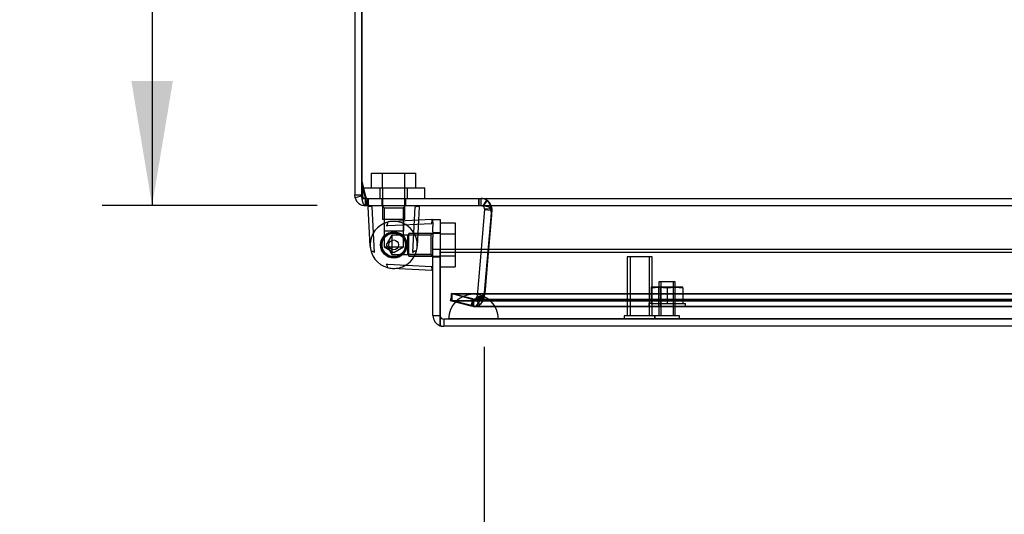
# Model space of a CAD drawing. Header units: inches. Extents: x 1 to 240, y -1 to 159.
# Tile 13 of 24: x 63 to 72, y 132 to 137. Entities that reach past the tile are written whole.
import ezdxf
from ezdxf.enums import TextEntityAlignment as Align
from ezdxf.lldxf.tags import DXFTag

# ---------------------------------------------------------------- set-up
doc = ezdxf.new("R2010")
doc.units = ezdxf.units.IN
doc.header["$MEASUREMENT"] = 0
for name, color, linetype in [('COM70220', 7, 'Continuous'), ('COM70699-7', 7, 'Continuous'), ('COM70702-4', 7, 'Continuous'), ('COM70705-7', 7, 'Continuous'), ('Default', 7, 'Continuous'), ('HNG86659-1', 7, 'Continuous'), ('HNG86659-2', 7, 'Continuous'), ('NTS18118', 7, 'Continuous'), ('SCS86661', 7, 'Continuous'), ('STD26063', 7, 'Continuous'), ('STD26258', 7, 'Continuous'), ('WAM30017', 7, 'Continuous')]:
    doc.layers.add(name, color=color, linetype=linetype)
doc.styles.add('SEACAD_Times_New_Roman', font='times.ttf')
tags = doc.linetypes.add('HIDDEN2', pattern=[0.1875, 0.125, -0.0625]).pattern_tags.tags
tags[6:7] = [DXFTag(74, 4), DXFTag(75, 0), DXFTag(340, '0'), DXFTag(46, 0.0), DXFTag(50, 0.0), DXFTag(44, 0.0), DXFTag(45, 0.0)]
tags[4:5] = [DXFTag(74, 4), DXFTag(75, 0), DXFTag(340, '0'), DXFTag(46, 0.0), DXFTag(50, 0.0), DXFTag(44, 0.0), DXFTag(45, 0.0)]
doc.dimstyles.new('HAMMOND_(STH_-_240x160)', dxfattribs={"dimtxt": 1, "dimasz": 1.25, "dimexe": 0.5, "dimexo": 0.5, "dimgap": 0.25, "dimtad": 0, "dimtih": 1, "dimtoh": 1, "dimzin": 0, "dimdsep": 46, "dimtxsty": 'SEACAD_Times_New_Roman', "dimblk1": '_SE_FILLED', "dimblk2": '_SE_FILLED', "dimsah": 1, "dimcen": 0.5, "dimadec": 0, "dimazin": 0, "dimtfac": 0.8, "dimtofl": 0, "dimtmove": 0, "dimatfit": 3, "dimfxl": 1, "dimtolj": 1, "dimtzin": 0, "dimarcsym": 0})

# ---------------------------------------------------------------- blocks, each defined once
blk = doc.blocks.new('SE3')
at = {"layer": 'COM70220', "color": 7, "linetype": 'HIDDEN2'}
for p, q in [((67.4063, 134.0528), (67.1563, 134.0528)), ((88.5253, 134.0528), (67.4063, 134.0528)), ((67.1563, 133.8068), (66.9073, 133.8048)), ((66.9073, 133.8048), (66.9073, 133.8038)), ((67.4063, 133.8048), (66.9073, 133.8048)), ((67.4063, 133.8038), (66.9073, 133.8038)), ((67.4053, 133.8048), (67.1563, 133.8068)), ((67.4063, 133.8068), (67.1563, 133.8068)), ((67.4053, 133.8038), (67.4053, 133.8048)), ((88.5253, 133.8068), (67.4063, 133.8068)), ((88.5253, 133.8048), (67.4063, 133.8048)), ((88.5253, 133.8038), (67.4063, 133.8038))]:
    blk.add_line(p, q, dxfattribs=at)
blk.add_arc((67.1563, 133.8028), 0.25, 0, 180, dxfattribs=at)
at = {"layer": 'COM70699-7', "color": 7, "linetype": 'Continuous'}
for p, q in [((65.9659, 142.8328), (65.9659, 135.0488)), ((66.0379, 135.1551), (66.0379, 135.0488)), ((66.0381, 135.0488), (66.0381, 135.1546)), ((65.9703, 135.0185), (65.9659, 135.0488)), ((65.9659, 135.0488), (66.0379, 135.0488)), ((66.0394, 135.0387), (65.9703, 135.0185)), ((66.0394, 135.0387), (66.0379, 135.0488)), ((66.0739, 135.0108), (66.0739, 134.9408)), ((66.0739, 134.9408), (66.0897, 134.9408)), ((67.2521, 134.935), (67.2553, 134.9399)), ((67.2521, 134.935), (67.2542, 134.9336)), ((67.2542, 134.9336), (67.2587, 134.9396)), ((67.2685, 134.9076), (67.3249, 134.9122)), ((67.2685, 134.9076), (67.2685, 134.9016)), ((67.2685, 134.9016), (67.2337, 134.5033)), ((67.2685, 134.9016), (67.3312, 134.8961)), ((67.3326, 134.8085), (67.3059, 134.5033)), ((67.3371, 134.8593), (67.3359, 134.8459)), ((67.3363, 134.8484), (67.337, 134.8567)), ((67.3061, 134.5033), (67.3301, 134.778))]:
    blk.add_line(p, q, dxfattribs=at)
at = {"layer": 'COM70699-7', "color": 7, "linetype": 'HIDDEN2'}
for p, q in [((66.0381, 135.1546), (66.0381, 142.8328)), ((66.0739, 135.0128), (66.0739, 135.0108)), ((66.0739, 135.0128), (66.0897, 135.0128)), ((66.0741, 134.9408), (66.0741, 135.0128)), ((66.2371, 135.0128), (66.2371, 134.9408)), ((66.4771, 134.9408), (66.4771, 135.0128)), ((67.2114, 134.9408), (67.2114, 135.0128)), ((67.2327, 134.9408), (67.2327, 135.0128)), ((67.2328, 134.9408), (67.2328, 135.0128)), ((67.2553, 134.9399), (67.2911, 134.9956)), ((67.2587, 134.9396), (67.2974, 134.9912)), ((67.2911, 134.9956), (67.2974, 134.9912)), ((67.3249, 134.9122), (67.3403, 134.9134)), ((67.3403, 134.9134), (67.3402, 134.8953)), ((67.2643, 134.0325), (67.3404, 134.9016)), ((67.3301, 134.778), (67.3363, 134.8484)), ((67.3312, 134.8961), (67.3402, 134.8953)), ((67.3359, 134.8459), (67.3326, 134.8085)), ((67.337, 134.8567), (67.3404, 134.8953)), ((67.3402, 134.8953), (67.3371, 134.8593)), ((67.3404, 134.9016), (67.3404, 134.8953)), ((67.2337, 134.5033), (67.1925, 134.0325)), ((67.3059, 134.5033), (67.2642, 134.0262)), ((67.2643, 134.0262), (67.3061, 134.5033)), ((66.9427, 134.0557), (66.9241, 133.9861)), ((67.1473, 134.0009), (66.9427, 134.0557)), ((66.9429, 133.9861), (66.9429, 134.0557)), ((66.9429, 134.0557), (88.989, 134.0557)), ((67.1916, 134.0271), (67.1769, 134.0059)), ((67.1925, 134.0325), (67.1916, 134.0271)), ((67.1916, 134.0271), (67.2615, 134.0099)), ((67.1925, 134.0325), (67.2642, 134.0262)), ((67.2642, 134.0262), (67.2615, 134.0099)), ((67.2643, 134.0325), (67.2643, 134.0262)), ((67.1287, 133.9313), (66.9241, 133.9861)), ((66.9429, 133.9861), (67.1474, 133.9313)), ((66.9429, 133.9861), (88.989, 133.9861)), ((67.1473, 134.0009), (67.1287, 133.9313)), ((67.1566, 133.9276), (67.1287, 133.9313)), ((67.1566, 133.9996), (67.1473, 134.0009)), ((67.1473, 134.0009), (67.1474, 134.0009)), ((67.1474, 133.9313), (67.1474, 134.0009)), ((67.1567, 133.9996), (67.1474, 134.0009)), ((67.1567, 133.9276), (67.1474, 133.9313)), ((67.1769, 134.0059), (67.1566, 133.9996)), ((67.1566, 133.9996), (67.1566, 133.9276)), ((67.1567, 133.9996), (67.1567, 133.9276)), ((67.1567, 133.9996), (88.7752, 133.9996)), ((67.1567, 133.9276), (88.7752, 133.9276)), ((67.1769, 134.0059), (67.2173, 133.9463))]:
    blk.add_line(p, q, dxfattribs=at)
at = {"layer": 'COM70699-7', "color": 7, "linetype": 'Continuous'}
for centre, radius, start, end in [((66.0739, 135.0488), 0.108, 196.23877, 270), ((66.0739, 135.0488), 0.036, 196.23887, 269.9999), ((67.2327, 134.9048), 0.036, 4.61776, 53.16496)]:
    blk.add_arc(centre, radius, start, end, dxfattribs=at)
at = {"layer": 'COM70699-7', "color": 7, "linetype": 'HIDDEN2'}
for centre, radius, start, end in [((66.0741, 135.0488), 0.036, 180, 197.78728), ((67.2325, 134.9042), 0.1086, 57.31553, 89.90758), ((67.2328, 134.9048), 0.108, 41.47015, 55.15193), ((67.2327, 134.9048), 0.108, 4.61756, 53.16515), ((67.2328, 134.9048), 0.108, 354.98825, 15.48446), ((67.1568, 134.0356), 0.108, 299.23771, 355.01412), ((67.1564, 134.0363), 0.1086, 270.10492, 304.10522), ((67.1568, 134.0356), 0.108, 269.98588, 286.80865), ((67.1566, 134.0356), 0.108, 304.21002, 346.21575)]:
    blk.add_arc(centre, radius, start, end, dxfattribs=at)
for points, knots in [([(66.0741, 134.9408), (66.0733, 134.9408), (66.0719, 134.9409), (66.0697, 134.9415), (66.0672, 134.9426), (66.0632, 134.9454), (66.0591, 134.9502), (66.0541, 134.9584), (66.0504, 134.9668), (66.0463, 134.9794), (66.0434, 134.9912), (66.0406, 135.0076), (66.039, 135.0221), (66.0383, 135.0353), (66.0381, 135.043), (66.0381, 135.0468), (66.0381, 135.0488)], [0, 0, 0, 0, 0.039636, 0.079299, 0.119013, 0.178729, 0.298914, 0.359673, 0.482665, 0.545168, 0.672094, 0.736685, 0.867476, 0.933625, 0.966802, 1, 1, 1, 1]), ([(67.2643, 134.0325), (67.2637, 134.0306), (67.2629, 134.0288), (67.2604, 134.0254), (67.2589, 134.0239), (67.2539, 134.0196), (67.2498, 134.0172), (67.2412, 134.013), (67.2366, 134.0113), (67.2272, 134.0083), (67.2224, 134.007), (67.2076, 134.0036), (67.1976, 134.0021), (67.1772, 134.0001), (67.167, 133.9996), (67.1567, 133.9996)], [0, 0, 0, 0, 0.0625, 0.0625, 0.125, 0.125, 0.25, 0.25, 0.375, 0.375, 0.5, 0.5, 0.75, 0.75, 1, 1, 1, 1])]:
    blk.add_open_spline(points, degree=3, knots=knots, dxfattribs=at)
at = {"layer": 'COM70702-4', "color": 7, "linetype": 'Continuous'}
for p, q in [((66.0379, 142.8398), (66.0379, 135.1551)), ((66.0379, 135.1551), (66.0759, 135.0031)), ((66.0897, 134.9408), (89.8422, 134.9408)), ((67.3356, 134.8438), (67.3071, 134.5033)), ((67.3313, 134.9016), (67.3313, 134.8953))]:
    blk.add_line(p, q, dxfattribs=at)
at = {"layer": 'COM70702-4', "color": 7, "linetype": 'HIDDEN2'}
for p, q in [((66.0379, 135.1855), (66.0759, 135.0335)), ((66.0759, 135.0335), (66.0759, 135.0031)), ((66.0897, 135.0128), (89.8422, 135.0128)), ((66.0897, 135.0128), (66.0897, 134.9408)), ((66.1, 135.0128), (66.1, 134.9408)), ((67.2095, 135.0128), (67.2095, 134.9408)), ((67.3356, 134.8375), (67.27, 134.0555)), ((67.3356, 134.8375), (67.3356, 134.8438)), ((67.3372, 134.8573), (67.3372, 134.8636)), ((67.3071, 134.5033), (67.27, 134.0618)), ((66.9379, 134.0594), (88.9939, 134.0594)), ((67.15, 134.0045), (66.9379, 134.0594)), ((66.9379, 133.9898), (66.9379, 134.0594)), ((67.27, 134.0618), (67.2443, 134.0361)), ((67.27, 134.0555), (67.2443, 134.0298)), ((67.2443, 134.0361), (67.2443, 134.0298)), ((67.27, 134.0555), (67.27, 134.0618)), ((66.9379, 133.9898), (88.9939, 133.9898)), ((67.15, 133.9349), (66.9379, 133.9898)), ((67.15, 134.0045), (67.15, 133.9349)), ((67.1642, 134.0032), (88.7677, 134.0032)), ((67.1642, 133.9312), (88.7677, 133.9312))]:
    blk.add_line(p, q, dxfattribs=at)
at = {"layer": 'COM70702-4', "color": 7, "linetype": 'Continuous'}
for centre, start_param in [((67.2095, 134.8636), 2.985222), ((67.2095, 134.8573), 3.16624)]:
    blk.add_ellipse(centre, major_axis=(-0.1276, 0), ratio=0.996195, start_param=start_param, end_param=3.445043, dxfattribs=at)
at = {"layer": 'COM70702-4', "color": 7, "linetype": 'HIDDEN2'}
blk.add_ellipse((67.2095, 134.8573), major_axis=(-0.1276, 0), ratio=0.996195, start_param=2.985222, end_param=3.16624, dxfattribs=at)
for points, knots in [([(66.0759, 135.0335), (66.077, 135.0305), (66.0782, 135.0276), (66.0805, 135.0225), (66.0816, 135.0202), (66.0839, 135.0166), (66.0851, 135.0151), (66.0874, 135.0132), (66.0886, 135.0128), (66.0897, 135.0128)], [0, 0, 0, 0, 0.25, 0.25, 0.5, 0.5, 0.75, 0.75, 1, 1, 1, 1]), ([(67.2095, 135.0128), (67.2163, 135.0128), (67.223, 135.0128), (67.2363, 135.0126), (67.2429, 135.0125), (67.2557, 135.0115), (67.2619, 135.0107), (67.2739, 135.0075), (67.2797, 135.0051), (67.2876, 135), (67.29, 134.9981), (67.2923, 134.996)], [0, 0, 0, 0, 0.125, 0.125, 0.25, 0.25, 0.375, 0.375, 0.5, 0.5, 0.5568296, 0.5568296, 0.5568296, 0.5568296]), ([(67.3004, 134.9871), (67.3051, 134.9809), (67.3095, 134.9732), (67.3173, 134.9548), (67.3208, 134.9442), (67.3261, 134.9237), (67.3281, 134.9143), (67.3298, 134.9047)], [0.625, 0.625, 0.625, 0.625, 0.75, 0.75, 0.875, 0.875, 0.9693543, 0.9693543, 0.9693543, 0.9693543]), ([(67.15, 134.0045), (67.1579, 134.0031), (67.1657, 134.0029), (67.1814, 134.0047), (67.1893, 134.0068), (67.205, 134.0128), (67.2129, 134.0167), (67.2286, 134.0258), (67.2364, 134.0309), (67.2443, 134.0361)], [0, 0, 0, 0, 0.25, 0.25, 0.5, 0.5, 0.75, 0.75, 1, 1, 1, 1]), ([(67.15, 133.9349), (67.1579, 133.9309), (67.1657, 133.9302), (67.1814, 133.9356), (67.1893, 133.9418), (67.205, 133.9598), (67.2129, 133.9716), (67.2286, 133.9989), (67.2364, 134.0142), (67.2443, 134.0298)], [0, 0, 0, 0, 0.25, 0.25, 0.5, 0.5, 0.75, 0.75, 1, 1, 1, 1])]:
    blk.add_open_spline(points, degree=3, knots=knots, dxfattribs=at)
at = {"layer": 'COM70702-4', "color": 7, "linetype": 'Continuous'}
for points, knots in [([(66.0759, 135.0031), (66.0782, 134.9846), (66.0805, 134.9686), (66.0851, 134.9467), (66.0874, 134.9408), (66.0897, 134.9408)], [0, 0, 0, 0, 0.5, 0.5, 1, 1, 1, 1]), ([(67.2095, 134.9408), (67.2125, 134.9408), (67.2185, 134.9408), (67.2274, 134.9407), (67.2363, 134.9407), (67.245, 134.9406), (67.2535, 134.9404), (67.2618, 134.94), (67.2699, 134.9394), (67.2777, 134.9385), (67.288, 134.9366), (67.3003, 134.9329), (67.3114, 134.9264), (67.319, 134.9198), (67.3238, 134.9142), (67.328, 134.9081), (67.3302, 134.9038), (67.3313, 134.9016)], [0, 0, 0, 0, 0.063093, 0.126012, 0.188588, 0.250653, 0.312042, 0.372603, 0.432197, 0.490695, 0.547978, 0.671793, 0.788214, 0.843718, 0.897427, 0.949464, 1, 1, 1, 1])]:
    blk.add_open_spline(points, degree=3, knots=knots, dxfattribs=at)
at = {"layer": 'COM70702-4', "color": 7, "linetype": 'HIDDEN2'}
for points in [[(67.3298, 134.9048), (67.3299, 134.9041), (67.33, 134.9037), (67.3301, 134.9036)], [(67.3301, 134.9036), (67.33, 134.9037), (67.3299, 134.9041), (67.3298, 134.9048)]]:
    blk.add_open_spline(points, degree=3, dxfattribs=at)
at = {"layer": 'COM70702-4', "color": 7, "linetype": 'Continuous'}
blk.add_open_spline([(67.3298, 134.9047), (67.3303, 134.9016), (67.3308, 134.8985), (67.3313, 134.8953)], degree=3, dxfattribs=at)
at = {"layer": 'COM70705-7', "color": 7, "linetype": 'Continuous'}
for p, q in [((66.7508, 134.7916), (66.7508, 134.8028)), ((66.7508, 134.8028), (66.8228, 134.8028)), ((66.7508, 134.6778), (66.7508, 134.7318)), ((66.8228, 134.8028), (66.8228, 134.6778)), ((66.7508, 134.6778), (66.7508, 134.6283)), ((66.7508, 134.5033), (66.7508, 134.6283)), ((66.8228, 134.6778), (66.8228, 134.6283)), ((66.8228, 134.6283), (66.8228, 134.5033)), ((66.7508, 133.8388), (66.7508, 134.5033)), ((66.7508, 134.5033), (66.8228, 134.5033)), ((66.8228, 133.8388), (66.8228, 134.5033)), ((66.8229, 134.5033), (89.1087, 134.5033)), ((66.8229, 134.5033), (66.8229, 134.4728)), ((66.8229, 134.4728), (66.8229, 133.7931)), ((66.8229, 134.4728), (89.1087, 134.4728)), ((66.7508, 133.8388), (66.8228, 133.8388)), ((66.8228, 133.7369), (66.8228, 133.8388)), ((66.8229, 133.7369), (66.8229, 133.8371)), ((66.8228, 133.7369), (66.8229, 133.7369)), ((66.8229, 133.7931), (66.8229, 133.7358)), ((89.0728, 133.7308), (66.8588, 133.7308))]:
    blk.add_line(p, q, dxfattribs=at)
at = {"layer": 'COM70705-7', "color": 7, "linetype": 'HIDDEN2'}
for p, q in [((66.8228, 134.6671), (66.7508, 134.6671)), ((66.7508, 134.4271), (66.8228, 134.4271)), ((89.0728, 133.8028), (66.8588, 133.8028)), ((66.8588, 133.8028), (66.8588, 133.7308))]:
    blk.add_line(p, q, dxfattribs=at)
at = {"layer": 'COM70705-7', "color": 7, "linetype": 'Continuous'}
for radius, start, end in [(0.108, 180, 250.52878), (0.036, 180, 182.67984), (0.108, 250.55093, 270)]:
    blk.add_arc((66.8588, 133.8388), radius, start, end, dxfattribs=at)
at = {"layer": 'COM70705-7', "color": 7, "linetype": 'HIDDEN2'}
blk.add_arc((66.8588, 133.8388), 0.036, 182.67984, 270, dxfattribs=at)
blk.add_ellipse((66.8588, 133.8388), major_axis=(-0.0396, 0), ratio=0.908294, start_param=0.436332, end_param=1.570796, dxfattribs=at)
at = {"layer": 'COM70705-7', "color": 7, "linetype": 'Continuous'}
blk.add_ellipse((66.8588, 133.8388), major_axis=(-0.1189, 0), ratio=0.908294, start_param=1.263899, end_param=1.570796, dxfattribs=at)
at = {"layer": 'HNG86659-1', "color": 7, "linetype": 'Continuous'}
for p, q in [((66.1212, 134.5354), (66.1018, 134.9284)), ((66.1412, 134.9289), (66.1406, 134.9293)), ((66.573, 134.9289), (66.5736, 134.9293)), ((66.6124, 134.9284), (66.6059, 134.7958)), ((66.2804, 134.7404), (66.2972, 134.7412)), ((66.2972, 134.7412), (66.7375, 134.7629)), ((66.7384, 134.8023), (66.3455, 134.783)), ((66.7375, 134.7629), (66.7399, 134.763)), ((66.7508, 134.7727), (66.7508, 134.7905)), ((66.7508, 134.7727), (66.7508, 134.7318)), ((66.2804, 134.3537), (66.2972, 134.3529)), ((66.2972, 134.3529), (66.7375, 134.3312)), ((66.7384, 134.2918), (66.3455, 134.3111)), ((66.7375, 134.3312), (66.7399, 134.3311))]:
    blk.add_line(p, q, dxfattribs=at)
at = {"layer": 'HNG86659-1', "color": 7, "linetype": 'HIDDEN2'}
for p, q in [((66.1638, 134.4703), (66.1412, 134.9298)), ((66.239, 134.9408), (66.2603, 134.9194)), ((66.2603, 134.9194), (66.4539, 134.9194)), ((66.2603, 134.9194), (66.2603, 134.6865)), ((66.2603, 134.9194), (66.2603, 134.6865)), ((66.4539, 134.9194), (66.4752, 134.9408)), ((66.4539, 134.6865), (66.4539, 134.9194)), ((66.4539, 134.9194), (66.4539, 134.6865)), ((66.5504, 134.4703), (66.5731, 134.9298)), ((66.6059, 134.7958), (66.593, 134.5354)), ((66.739, 134.763), (66.7393, 134.7636)), ((66.2603, 134.6865), (66.2603, 134.6181)), ((66.2603, 134.6865), (66.4539, 134.6865)), ((66.2603, 134.6181), (66.2603, 134.5274)), ((66.3375, 134.6438), (66.2816, 134.5471)), ((66.3375, 134.6438), (66.3375, 134.4503)), ((66.4966, 134.6438), (66.3375, 134.6438)), ((66.4539, 134.6187), (66.4539, 134.6865)), ((66.4539, 134.5274), (66.4539, 134.6187)), ((66.7295, 134.6438), (66.4966, 134.6438)), ((66.7295, 134.6438), (66.4966, 134.6438)), ((66.4966, 134.6438), (66.4966, 134.4503)), ((66.7508, 134.6652), (66.7295, 134.6438)), ((66.7295, 134.6438), (66.7295, 134.4503)), ((66.2603, 134.5274), (66.4539, 134.5274)), ((66.2603, 134.5274), (66.3571, 134.4715)), ((66.2816, 134.5471), (66.3375, 134.4503)), ((66.3571, 134.4715), (66.4539, 134.5274)), ((66.3375, 134.4503), (66.4966, 134.4503)), ((66.4966, 134.4503), (66.7295, 134.4503)), ((66.7295, 134.4503), (66.4966, 134.4503)), ((66.7295, 134.4503), (66.7508, 134.4289)), ((66.739, 134.3311), (66.7393, 134.3305))]:
    blk.add_line(p, q, dxfattribs=at)
for radius in [0.1319, 0.1319, 0.1201]:
    blk.add_circle((66.3571, 134.5471), radius, dxfattribs=at)
at = {"layer": 'HNG86659-1', "color": 7, "linetype": 'Continuous'}
for centre, radius, start, end in [((66.1136, 134.9289), 0.0118, 164.64095, 182.81757), ((66.1136, 134.9289), 0.0118, 90, 164.63771), ((66.1069, 134.7313), 0.2008, 80.34044, 91.32736), ((66.6074, 134.7311), 0.201, 88.67748, 99.65473), ((66.6006, 134.9289), 0.0118, 15.36229, 90), ((66.6006, 134.9289), 0.0118, 357.18243, 15.35905), ((66.3571, 134.5471), 0.2362, 105.46894, 180), ((66.3571, 134.5471), 0.2362, 92.8208, 105.46894), ((66.739, 134.7905), 0.0118, 71.31109, 92.8208), ((66.739, 134.7905), 0.0118, 0, 71.31109), ((66.5719, 134.7806), 0.1722, 357.94826, 7.05276), ((66.3571, 134.5471), 0.2362, 149.26349, 151.40353), ((66.3571, 134.5471), 0.2362, 170.91187, 190.1263), ((66.3571, 134.5471), 0.2362, 180, 254.53106), ((66.3571, 134.5471), 0.2362, 253.92513, 267.1657), ((66.3571, 134.5471), 0.2362, 254.53106, 267.1792), ((66.5719, 134.3135), 0.1722, 352.94724, 2.05175), ((66.739, 134.3036), 0.0118, 267.1792, 288.68891), ((66.739, 134.3036), 0.0118, 288.68891, 0)]:
    blk.add_arc(centre, radius, start, end, dxfattribs=at)
at = {"layer": 'HNG86659-1', "color": 7, "linetype": 'HIDDEN2'}
for centre, radius, start, end in [((66.1236, 134.7618), 0.1722, 87.94825, 97.05276), ((66.5907, 134.7618), 0.1722, 82.94724, 92.05174), ((66.3571, 134.5471), 0.2362, 73.20247, 113.03717), ((66.3571, 134.5471), 0.2362, 59.26349, 92.8208), ((66.3571, 134.5471), 0.2362, 59.26349, 71.12604), ((66.3571, 134.5471), 0.2362, 300.73651, 59.26349), ((66.5412, 134.7973), 0.201, 350.34527, 1.32252), ((66.3571, 134.5471), 0.2362, 146.2769, 149.26349), ((66.3571, 134.5471), 0.1201, 90, 270), ((66.3571, 134.5471), 0.2362, 267.1657, 272.64449), ((66.3571, 134.5471), 0.2362, 267.1792, 300.73651), ((66.3571, 134.5471), 0.2362, 295.87232, 300.73651), ((66.5413, 134.2968), 0.2008, 358.67264, 9.65956)]:
    blk.add_arc(centre, radius, start, end, dxfattribs=at)
for points, knots in [([(66.1297, 134.9339), (66.1299, 134.936), (66.1301, 134.9377), (66.1307, 134.9401), (66.131, 134.9408), (66.1314, 134.9408)], [0, 0, 0, 0, 0.5, 0.5, 1, 1, 1, 1]), ([(66.1412, 134.9298), (66.1391, 134.9298), (66.1371, 134.9306), (66.1333, 134.9322), (66.1315, 134.933), (66.1297, 134.9339)], [0, 0, 0, 0, 0.5, 0.5, 1, 1, 1, 1]), ([(66.5731, 134.9298), (66.5752, 134.9298), (66.5771, 134.9306), (66.5809, 134.9322), (66.5827, 134.933), (66.5845, 134.9339)], [0, 0, 0, 0, 0.5, 0.5, 1, 1, 1, 1]), ([(66.5845, 134.9339), (66.5844, 134.936), (66.5841, 134.9377), (66.5835, 134.9401), (66.5832, 134.9408), (66.5828, 134.9408)], [0, 0, 0, 0, 0.5, 0.5, 1, 1, 1, 1]), ([(66.1294, 134.484), (66.1315, 134.4838), (66.134, 134.4836), (66.1399, 134.4834), (66.1432, 134.4834), (66.1485, 134.483), (66.1504, 134.4828), (66.1541, 134.482), (66.156, 134.4813), (66.1592, 134.479), (66.1604, 134.4774), (66.1624, 134.4739), (66.1631, 134.4721), (66.1638, 134.4703)], [0, 0, 0, 0, 0.25, 0.25, 0.5, 0.5, 0.625, 0.625, 0.75, 0.75, 0.875, 0.875, 1, 1, 1, 1]), ([(66.5848, 134.484), (66.5827, 134.4838), (66.5802, 134.4836), (66.5743, 134.4834), (66.571, 134.4834), (66.5657, 134.483), (66.5638, 134.4828), (66.5601, 134.482), (66.5582, 134.4813), (66.555, 134.479), (66.5538, 134.4774), (66.5519, 134.4739), (66.5511, 134.4721), (66.5504, 134.4703)], [0, 0, 0, 0, 0.25, 0.25, 0.5, 0.5, 0.625, 0.625, 0.75, 0.75, 0.875, 0.875, 1, 1, 1, 1])]:
    blk.add_open_spline(points, degree=3, knots=knots, dxfattribs=at)
at = {"layer": 'HNG86659-1', "color": 7, "linetype": 'Continuous'}
for points, knots in [([(66.2941, 134.7747), (66.2939, 134.7727), (66.2937, 134.7701), (66.2935, 134.7643), (66.2934, 134.761), (66.293, 134.7556), (66.2929, 134.7538), (66.292, 134.75), (66.2914, 134.7481), (66.289, 134.745), (66.2874, 134.7438), (66.284, 134.7418), (66.2822, 134.7411), (66.2804, 134.7404)], [0, 0, 0, 0, 0.25, 0.25, 0.5, 0.5, 0.625, 0.625, 0.75, 0.75, 0.875, 0.875, 1, 1, 1, 1]), ([(66.7399, 134.763), (66.7398, 134.7651), (66.7406, 134.767), (66.7422, 134.7708), (66.7431, 134.7726), (66.744, 134.7744)], [0, 0, 0, 0, 0.5, 0.5, 1, 1, 1, 1]), ([(66.744, 134.7744), (66.746, 134.7743), (66.7478, 134.7741), (66.7502, 134.7735), (66.7508, 134.7731), (66.7508, 134.7727)], [0, 0, 0, 0, 0.5, 0.5, 1, 1, 1, 1]), ([(66.2941, 134.3194), (66.2939, 134.3214), (66.2937, 134.324), (66.2935, 134.3298), (66.2934, 134.3331), (66.293, 134.3385), (66.2929, 134.3403), (66.292, 134.3441), (66.2914, 134.346), (66.289, 134.3491), (66.2874, 134.3503), (66.284, 134.3523), (66.2822, 134.353), (66.2804, 134.3537)], [0, 0, 0, 0, 0.25, 0.25, 0.5, 0.5, 0.625, 0.625, 0.75, 0.75, 0.875, 0.875, 1, 1, 1, 1]), ([(66.7399, 134.3311), (66.7398, 134.329), (66.7406, 134.3271), (66.7422, 134.3233), (66.7431, 134.3215), (66.744, 134.3197)], [0, 0, 0, 0, 0.5, 0.5, 1, 1, 1, 1]), ([(66.744, 134.3197), (66.746, 134.3198), (66.7478, 134.32), (66.7502, 134.3206), (66.7508, 134.321), (66.7508, 134.3214)], [0, 0, 0, 0, 0.5, 0.5, 1, 1, 1, 1])]:
    blk.add_open_spline(points, degree=3, knots=knots, dxfattribs=at)
at = {"layer": 'HNG86659-2', "color": 7, "linetype": 'HIDDEN2'}
for p, q in [((66.2616, 134.6165), (66.2533, 134.6131)), ((66.2623, 134.6255), (66.2616, 134.6165)), ((66.2981, 134.6494), (66.2892, 134.6496)), ((66.3024, 134.6573), (66.2981, 134.6494)), ((66.3449, 134.6645), (66.3368, 134.6684)), ((66.352, 134.67), (66.3449, 134.6645)), ((66.3938, 134.6593), (66.388, 134.6662)), ((66.4025, 134.6614), (66.3938, 134.6593)), ((66.4363, 134.6347), (66.4338, 134.6433)), ((66.4451, 134.633), (66.4363, 134.6347)), ((66.2416, 134.5716), (66.2354, 134.5651)), ((66.2354, 134.529), (66.2414, 134.5227)), ((66.2414, 134.5227), (66.2384, 134.5146)), ((66.2386, 134.5801), (66.2416, 134.5716)), ((66.4651, 134.5949), (66.4663, 134.6038)), ((66.4725, 134.5898), (66.4651, 134.5949)), ((66.4752, 134.5468), (66.4799, 134.5544)), ((66.4799, 134.5391), (66.4752, 134.5468)), ((66.253, 134.4815), (66.2613, 134.478)), ((66.2613, 134.478), (66.2619, 134.4691)), ((66.2887, 134.4448), (66.2977, 134.445)), ((66.2977, 134.445), (66.3019, 134.4371)), ((66.3362, 134.4258), (66.3443, 134.4296)), ((66.3443, 134.4296), (66.3514, 134.4241)), ((66.3874, 134.4278), (66.3932, 134.4346)), ((66.3932, 134.4346), (66.402, 134.4325)), ((66.4333, 134.4505), (66.4359, 134.459)), ((66.4359, 134.459), (66.4447, 134.4607)), ((66.4649, 134.4987), (66.4723, 134.5038)), ((66.466, 134.4898), (66.4649, 134.4987))]:
    blk.add_line(p, q, dxfattribs=at)
for radius in [0.1181, 0.0492]:
    blk.add_circle((66.3571, 134.5471), radius, dxfattribs=at)
for start, end in [(147.53598, 164.4283), (123.51813, 140.41045), (99.50027, 116.39259), (75.48241, 92.37473), (51.46456, 68.35688), (27.4467, 44.33902), (171.55384, 188.44616), (195.30384, 212.19617), (339.41099, 356.30331), (3.42884, 20.32116), (219.3217, 236.21402), (243.33956, 260.23188), (267.35741, 284.24974), (291.37527, 308.26759), (315.39313, 332.28545)]:
    blk.add_arc((66.3571, 134.5471), 0.123, start, end, dxfattribs=at)
at = {"layer": 'NTS18118', "color": 7, "linetype": 'HIDDEN2'}
for p, q in [((69.0171, 134.1238), (68.9375, 134.1238)), ((68.9375, 134.1238), (68.9375, 134.1171)), ((68.9375, 134.1171), (69.0171, 134.1238)), ((68.9375, 134.1171), (68.9375, 133.9588)), ((69.0148, 133.9278), (69.0148, 134.1238)), ((69.1765, 134.1238), (69.0171, 134.1238)), ((69.0171, 134.1238), (69.0968, 134.1171)), ((69.0317, 134.1238), (69.0317, 133.9278)), ((69.0968, 134.1171), (69.1765, 134.1238)), ((69.0968, 134.1171), (69.0968, 133.9588)), ((69.1619, 133.9278), (69.1619, 134.1238)), ((69.2562, 134.1238), (69.1765, 134.1238)), ((69.1765, 134.1238), (69.2562, 134.1171)), ((69.1788, 133.9278), (69.1788, 134.1238)), ((69.2562, 134.1171), (69.2562, 134.1238)), ((69.2562, 134.1171), (69.2562, 133.9588)), ((68.9375, 133.9588), (68.9128, 133.9588)), ((68.9128, 133.9588), (68.9128, 133.9278)), ((68.9128, 133.9278), (69.2808, 133.9278)), ((68.9375, 133.9588), (69.0968, 133.9588)), ((69.0968, 133.9588), (69.2562, 133.9588)), ((69.2562, 133.9588), (69.2808, 133.9588)), ((69.2808, 133.9278), (69.2808, 133.9588))]:
    blk.add_line(p, q, dxfattribs=at)
at = {"layer": 'SCS86661', "color": 7, "linetype": 'HIDDEN2'}
for p, q in [((66.136, 135.2678), (66.2465, 135.2678)), ((66.136, 135.1178), (66.136, 135.2678)), ((66.2465, 135.2678), (66.4677, 135.2678)), ((66.2465, 135.1178), (66.2465, 135.2678)), ((66.4677, 135.2678), (66.5782, 135.2678)), ((66.4677, 135.1178), (66.4677, 135.2678)), ((66.5782, 135.1178), (66.5782, 135.2678)), ((66.2441, 135.1178), (66.2441, 134.8028)), ((66.4701, 134.8028), (66.4701, 135.1178)), ((66.4701, 134.8028), (66.2441, 134.8028)), ((66.5079, 134.4341), (66.5079, 134.6601)), ((66.8228, 134.6601), (66.5079, 134.6601)), ((66.5079, 134.4341), (66.8228, 134.4341)), ((66.8229, 134.4365), (66.9728, 134.4365)), ((66.9728, 134.5033), (66.9728, 134.4365)), ((66.9728, 134.4365), (66.9728, 134.3259)), ((66.8229, 134.3259), (66.9728, 134.3259))]:
    blk.add_line(p, q, dxfattribs=at)
at = {"layer": 'SCS86661', "color": 7, "linetype": 'Continuous'}
for p, q in [((66.8228, 134.7682), (66.9728, 134.7682)), ((66.9728, 134.7682), (66.9728, 134.6576)), ((66.8228, 134.6576), (66.9728, 134.6576)), ((66.9728, 134.6576), (66.9728, 134.5033)), ((66.8228, 134.4365), (66.8229, 134.4365)), ((66.8228, 134.3259), (66.8229, 134.3259))]:
    blk.add_line(p, q, dxfattribs=at)
at = {"layer": 'STD26063', "color": 7, "linetype": 'HIDDEN2'}
for p, q in [((69.1788, 134.1778), (69.0148, 134.1778)), ((69.0148, 134.1778), (69.0148, 133.834)), ((69.034, 134.1778), (69.034, 133.834)), ((69.1597, 134.1778), (69.1597, 133.834)), ((69.1788, 133.834), (69.1788, 134.1778)), ((69.2218, 133.834), (68.9718, 133.834)), ((68.9718, 133.834), (68.9718, 133.8028)), ((69.2218, 133.8028), (69.2218, 133.834))]:
    blk.add_line(p, q, dxfattribs=at)
at = {"layer": 'STD26258', "color": 7, "linetype": 'HIDDEN2'}
for p, q in [((68.9478, 134.4278), (68.6978, 134.4278)), ((68.6978, 134.4278), (68.6978, 133.834)), ((68.7285, 134.4278), (68.7285, 133.834)), ((68.9172, 134.4278), (68.9172, 133.834)), ((68.9478, 133.834), (68.9478, 134.4278)), ((68.9718, 133.834), (68.6666, 133.834)), ((68.6666, 133.834), (68.6666, 133.8028)), ((68.9791, 133.8028), (68.9791, 133.834))]:
    blk.add_line(p, q, dxfattribs=at)
at = {"layer": 'WAM30017', "color": 7, "linetype": 'Continuous'}
for p, q in [((66.0446, 135.1178), (66.0473, 135.1178)), ((66.0446, 135.1178), (66.0446, 135.0311)), ((66.0707, 135.0128), (66.0741, 135.0128))]:
    blk.add_line(p, q, dxfattribs=at)
at = {"layer": 'WAM30017', "color": 7, "linetype": 'HIDDEN2'}
for p, q in [((66.0473, 135.1178), (66.6696, 135.1178)), ((66.2196, 135.1178), (66.2196, 135.0128)), ((66.4946, 135.0128), (66.4946, 135.1178)), ((66.6696, 135.0128), (66.6696, 135.1178)), ((66.0446, 135.0311), (66.0446, 135.0128)), ((66.0446, 135.0128), (66.0707, 135.0128))]:
    blk.add_line(p, q, dxfattribs=at)
blk = doc.blocks.new('DMBLK606')
at = {"layer": 'Default', "linetype": 'Continuous', "transparency": 16777216}
for points in [[(63.7272, 141.6908), (64.1439, 141.6908), (63.9356, 142.9408)], [(63.7272, 136.1908), (63.9356, 134.9408), (64.1439, 136.1908)]]:
    blk.add_hatch(color=7, dxfattribs=at).paths.add_polyline_path(points)
at = {"layer": 'Default', "color": 7, "linetype": 'Continuous', "transparency": 16777216}
for p, q in [((65.5739, 142.9408), (63.4356, 142.9408)), ((63.9356, 142.9408), (63.9356, 139.7908)), ((63.9356, 138.4408), (63.9356, 134.9408)), ((65.5897, 134.9408), (63.4356, 134.9408))]:
    blk.add_line(p, q, dxfattribs=at)
at = {"layer": 'Default', "color": 7, "linetype": 'Continuous', "transparency": 16777216, "style": 'SEACAD_Times_New_Roman'}
blk.add_text('8.00', height=1, dxfattribs=at).set_placement((62.6085, 139.4408), align=Align.TOP_LEFT)
blk = doc.blocks.new('_SE_FILLED')
at = {"color": 0}
blk.add_line((0, 0), (-1, 0), dxfattribs=at)
blk.add_solid([(0, 0), (-1, -0.1665), (-1, 0.1665), (0, 0)], dxfattribs=at)
blk = doc.blocks.new('DMBLK616')
at = {"layer": 'Default', "linetype": 'Continuous', "transparency": 16777216}
for points in [[(68.5143, 129.3155), (68.5143, 129.7321), (67.2643, 129.5238)], [(87.4522, 129.3155), (88.7022, 129.5238), (87.4522, 129.7321)]]:
    blk.add_hatch(color=7, dxfattribs=at).paths.add_polyline_path(points)
at = {"layer": 'Default', "color": 7, "linetype": 'Continuous', "transparency": 16777216}
for p, q in [((67.2643, 133.5262), (67.2643, 129.0238)), ((88.7022, 133.456), (88.7022, 129.0238)), ((67.2643, 129.5238), (74.3868, 129.5238)), ((81.5797, 129.5238), (88.7022, 129.5238))]:
    blk.add_line(p, q, dxfattribs=at)
at = {"layer": 'Default', "color": 7, "linetype": 'Continuous', "transparency": 16777216, "style": 'SEACAD_Times_New_Roman'}
for s, p in [('21.44', (76.2771, 130.0238)), ('DOOR ', (75.6965, 128.5238)), ('OPENING', (74.7368, 127.0238))]:
    blk.add_text(s, height=1, dxfattribs=at).set_placement(p, align=Align.TOP_LEFT)

msp = doc.modelspace()

# ---------------------------------------------------------------- block references
at = {"layer": 'Default'}
msp.add_blockref('SE3', (0, 0), dxfattribs=at)

# ---------------------------------------------------------------- dimensions: what is measured, and where the dimension line sits
at = {"layer": 'Default', "color": 7, "linetype": 'Continuous'}
for base, p1, p2, angle, text, picture, middle in [((63.9356, 142.9408), (66.0739, 142.9408), (66.0897, 134.9408), 270.11298, '\\A1;<>', 'DMBLK606', (63.9356, 138.9408)), ((67.2643, 129.5238), (67.2643, 134.0262), (88.7022, 133.956), 359.81233, '\\A1;<>\\PDOOR \\XOPENING', 'DMBLK616', (77.9833, 129.5238))]:
    dim = msp.add_linear_dim(base=base, p1=p1, p2=p2, angle=angle, text=text, dimstyle='HAMMOND_(STH_-_240x160)', dxfattribs=at)
    dim.commit()
    dim.dimension.update_dxf_attribs({"geometry": picture, "text_midpoint": middle, "dimtype": 161})

doc.saveas('drawing.dxf')
